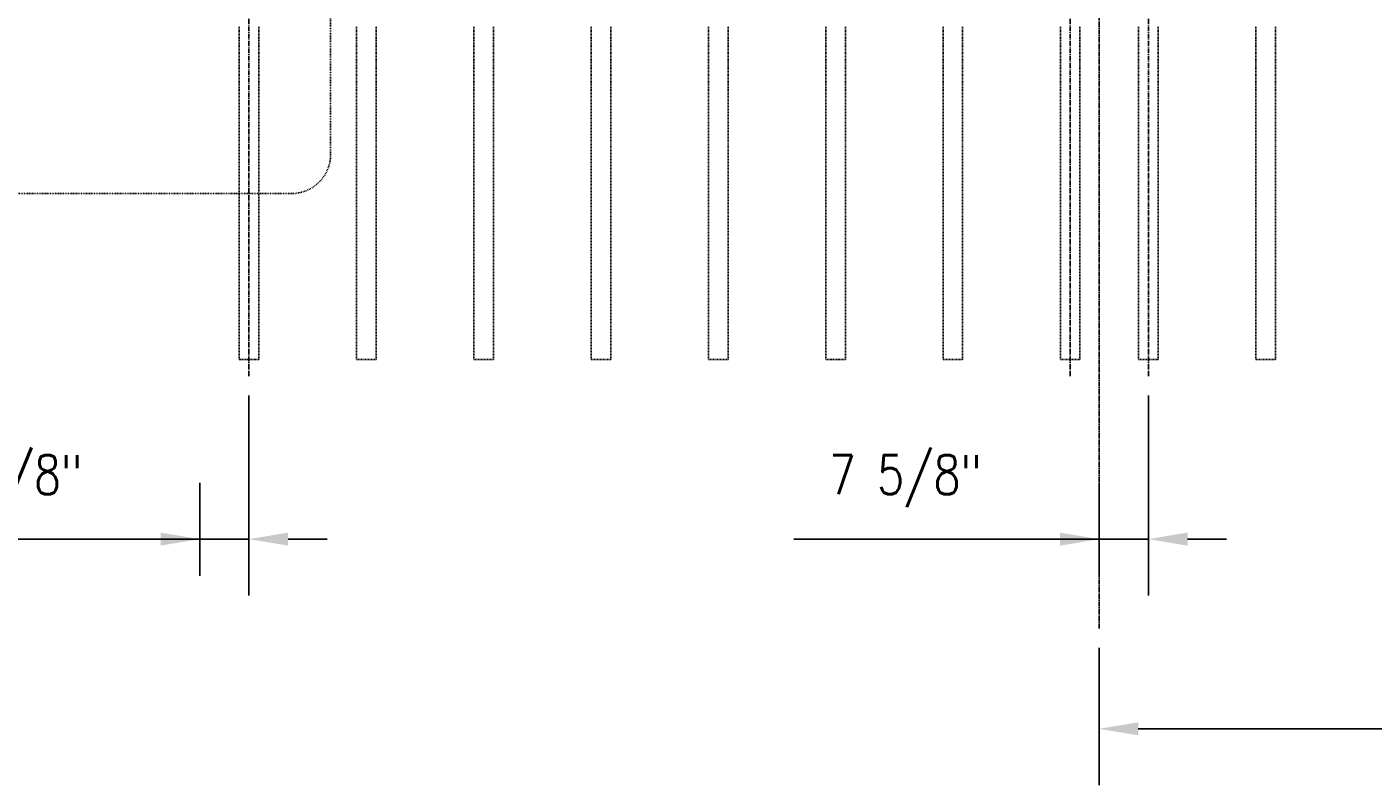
# Model space of a CAD drawing. Header units: inches. Extents: x -3652 to 3886, y -220 to 417.
# Tile 4 of 42: x 45 to 252, y 78 to 194. Entities that reach past the tile are written whole.
import ezdxf

# ---------------------------------------------------------------- set-up
doc = ezdxf.new("R2010")
doc.units = ezdxf.units.IN
doc.header["$MEASUREMENT"] = 0
for name, pattern in [('CENTER2', [1.125, 0.75, -0.125, 0.125, -0.125]), ('Dash', [0.25, 0.125, -0.125]), ('HIDDEN2', [0.1875, 0.125, -0.0625])]:
    doc.linetypes.add(name, pattern=pattern)
doc.layers.get('Defpoints').update_dxf_attribs({"color": 243})
for name, color, linetype in [('S-ANNO-CNTR', 1, 'CENTER2'), ('S-ANNO-DIMS', 1, 'Continuous'), ('S-ROOF-HDLN', 1, 'HIDDEN2'), ('S-WALL-HDLN', 1, 'HIDDEN2')]:
    doc.layers.add(name, color=color, linetype=linetype)
doc.layers.add('S-ANNO-SYMB', color=2, linetype='Continuous', lineweight=25)
doc.styles.add('Annotative', font='romans.shx', dxfattribs={"width": 0.8, "height": 0.125})
doc.dimstyles.new('Annotative', dxfattribs={"dimscale": 0, "dimtxt": 0.125, "dimasz": 0.125, "dimexe": 0.179688, "dimexo": 0.0625, "dimgap": 0.09, "dimtad": 1, "dimdec": 3, "dimzin": 3, "dimdsep": 46, "dimlunit": 4, "dimtxsty": 'Annotative', "dimcen": 0.09, "dimclrt": 2, "dimazin": 2, "dimtfac": 1, "dimtdec": 3, "dimtmove": 1, "dimatfit": 3, "dimfxl": 1, "dimtfill": 1, "dimfrac": 2, "dimtolj": 1, "dimtzin": 0, "dimarcsym": 0})

# ---------------------------------------------------------------- blocks, each defined once
blk = doc.blocks.new('*D39')
at = {"layer": 'Defpoints', "color": 0, "transparency": 16777216}
for p in [(217.56, 140.45), (210, 115.43), (210, 106.8)]:
    blk.add_point(p, dxfattribs=at)
at = {"layer": 'S-ANNO-DIMS', "color": 0, "lineweight": -2, "transparency": 16777216}
for p, q in [((217.56, 137.45), (217.56, 106.8)), ((210, 109.8), (210, 124.05)), ((163.16, 115.43), (210, 115.43)), ((204, 115.43), (198, 115.43)), ((217.56, 115.43), (210, 115.43)), ((217.56, 115.43), (210, 115.43)), ((223.56, 115.43), (229.56, 115.43))]:
    blk.add_line(p, q, dxfattribs=at)
at = {"layer": 'S-ANNO-DIMS', "color": 0, "transparency": 16777216}
for points in [[(204, 116.43), (204, 114.43), (210, 115.43)], [(223.56, 116.43), (223.56, 114.43), (217.56, 115.43)]]:
    blk.add_solid(points, dxfattribs=at)
at = {"layer": 'S-ANNO-DIMS', "color": 2, "transparency": 16777216, "insert": (180.28, 124.32), "char_height": 6, "attachment_point": 5, "style": 'Annotative', "bg_fill": 3, "box_fill_scale": 1.25, "bg_fill_color": 256, "bg_fill_true_color": 13158600, "bg_fill_transparency": 0}
blk.add_mtext('\\A1;7 5/8"', dxfattribs=at)
blk = doc.blocks.new('*D40')
at = {"layer": 'Defpoints', "color": 0, "transparency": 16777216}
for p in [(210, 101.73), (330, 86.33), (330, 77.7)]:
    blk.add_point(p, dxfattribs=at)
at = {"layer": 'S-ANNO-DIMS', "color": 0, "lineweight": -2, "transparency": 16777216}
for p, q in [((210, 98.73), (210, 77.7)), ((330, 80.7), (330, 94.95)), ((216, 86.33), (324, 86.33))]:
    blk.add_line(p, q, dxfattribs=at)
at = {"layer": 'S-ANNO-DIMS', "color": 0, "transparency": 16777216}
for points in [[(216, 87.33), (216, 85.33), (210, 86.33)], [(324, 87.33), (324, 85.33), (330, 86.33)]]:
    blk.add_solid(points, dxfattribs=at)
at = {"layer": 'S-ANNO-DIMS', "color": 2, "transparency": 16777216, "insert": (270, 94.22), "char_height": 6, "attachment_point": 5, "style": 'Annotative', "bg_fill": 3, "box_fill_scale": 1.25, "bg_fill_color": 256, "bg_fill_true_color": 13158600, "bg_fill_transparency": 0}
blk.add_mtext('\\A1;10\'-0"', dxfattribs=at)
blk = doc.blocks.new('*D41')
at = {"layer": 'Defpoints', "color": 0, "transparency": 16777216}
for p in [(79.56, 140.45), (72, 115.43), (72, 106.8)]:
    blk.add_point(p, dxfattribs=at)
at = {"layer": 'S-ANNO-DIMS', "color": 0, "lineweight": -2, "transparency": 16777216}
for p, q in [((79.56, 137.45), (79.56, 106.8)), ((72, 109.8), (72, 124.05)), ((25.16, 115.43), (72, 115.43)), ((66, 115.43), (60, 115.43)), ((79.56, 115.43), (72, 115.43)), ((79.56, 115.43), (72, 115.43)), ((85.56, 115.43), (91.56, 115.43))]:
    blk.add_line(p, q, dxfattribs=at)
at = {"layer": 'S-ANNO-DIMS', "color": 0, "transparency": 16777216}
for points in [[(66, 116.43), (66, 114.43), (72, 115.43)], [(85.56, 116.43), (85.56, 114.43), (79.56, 115.43)]]:
    blk.add_solid(points, dxfattribs=at)
at = {"layer": 'S-ANNO-DIMS', "color": 2, "transparency": 16777216, "insert": (42.28, 124.32), "char_height": 6, "attachment_point": 5, "style": 'Annotative', "bg_fill": 3, "box_fill_scale": 1.25, "bg_fill_color": 256, "bg_fill_true_color": 13158600, "bg_fill_transparency": 0}
blk.add_mtext('\\A1;7 5/8"', dxfattribs=at)

msp = doc.modelspace()

# ---------------------------------------------------------------- linework, layer by layer
at = {"layer": 'S-ANNO-CNTR'}
for p, q in [((79.5625, 140.45), (79.5625, 196.55)), ((205.5625, 140.45), (205.5625, 196.55)), ((217.5625, 140.45), (217.5625, 196.55))]:
    msp.add_line(p, q, dxfattribs=at)
at = {"layer": 'S-ANNO-SYMB', "linetype": 'Dash', "lineweight": -3}
msp.add_lwpolyline([(86.09057, 291.74706), (14.05361, 291.74706, 0.414213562), (8.05361, 285.74706), (8.05361, 174.44111, 0.414213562), (14.05361, 168.44111), (86.09057, 168.44111, 0.414213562), (92.09057, 174.44111), (92.09057, 285.74706, 0.414213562)], format="xyb", close=True, dxfattribs=at)
at = {"layer": 'S-ROOF-HDLN'}
for p, q in [((78.0625, 194), (78.0625, 176)), ((81.0625, 194), (81.0625, 176)), ((96.0625, 194), (96.0625, 176)), ((99.0625, 194), (99.0625, 176)), ((114.0625, 194), (114.0625, 176)), ((117.0625, 194), (117.0625, 176)), ((132.0625, 194), (132.0625, 176)), ((135.0625, 194), (135.0625, 176)), ((150.0625, 194), (150.0625, 176)), ((153.0625, 194), (153.0625, 176)), ((168.0625, 194), (168.0625, 176)), ((171.0625, 194), (171.0625, 176)), ((186.0625, 194), (186.0625, 176)), ((189.0625, 194), (189.0625, 176)), ((204.0625, 194), (204.0625, 176)), ((207.0625, 194), (207.0625, 176)), ((216.0625, 194), (216.0625, 176)), ((219.0625, 194), (219.0625, 176)), ((234.0625, 194), (234.0625, 176)), ((237.0625, 194), (237.0625, 176))]:
    msp.add_line(p, q, dxfattribs=at)
at = {"layer": 'S-WALL-HDLN'}
for points in [[(78.0625, 176), (78.0625, 143), (81.0625, 143), (81.0625, 176)], [(96.0625, 176), (96.0625, 143), (99.0625, 143), (99.0625, 176)], [(114.0625, 176), (114.0625, 143), (117.0625, 143), (117.0625, 176)], [(132.0625, 176), (132.0625, 143), (135.0625, 143), (135.0625, 176)], [(150.0625, 176), (150.0625, 143), (153.0625, 143), (153.0625, 176)], [(168.0625, 176), (168.0625, 143), (171.0625, 143), (171.0625, 176)], [(186.0625, 176), (186.0625, 143), (189.0625, 143), (189.0625, 176)], [(204.0625, 176), (204.0625, 143), (207.0625, 143), (207.0625, 176)], [(216.0625, 176), (216.0625, 143), (219.0625, 143), (219.0625, 176)], [(234.0625, 176), (234.0625, 143), (237.0625, 143), (237.0625, 176)]]:
    msp.add_lwpolyline(points, dxfattribs=at)

# ---------------------------------------------------------------- next in the draw order: dimensions: what is measured, and where the dimension line sits
at = {"layer": 'S-ANNO-DIMS'}
for base, p1, p2, picture, middle in [((72, 115.4285281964), (79.5625, 140.45), (72, 106.8035281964), '*D41', (42.2800469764, 115.4285281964)), ((210, 115.4285281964), (217.5625, 140.45), (210, 106.8035281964), '*D39', (180.2800469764, 115.4285281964))]:
    dim = msp.add_linear_dim(base=base, p1=p1, p2=p2, dimstyle='Annotative', override={"dimpost": '\\X'}, dxfattribs=at)
    dim.commit()
    dim.dimension.update_dxf_attribs({"geometry": picture, "text_midpoint": middle, "dimtype": 160})

# ---------------------------------------------------------------- next in the draw order: linework, layer by layer
at = {"layer": 'S-ANNO-CNTR'}
msp.add_line((210, 225.09868), (210, 101.73417), dxfattribs=at)

# ---------------------------------------------------------------- next in the draw order: dimensions: what is measured, and where the dimension line sits
at = {"layer": 'S-ANNO-DIMS'}
dim = msp.add_linear_dim(base=(330, 86.32723), p1=(210, 101.73417), p2=(330, 77.70223), dimstyle='Annotative', override={"dimpost": '\\X'}, dxfattribs=at)
dim.commit()
dim.dimension.update_dxf_attribs({"geometry": '*D40', "text_midpoint": (270, 86.32723), "dimtype": 160})

doc.saveas('drawing.dxf')
